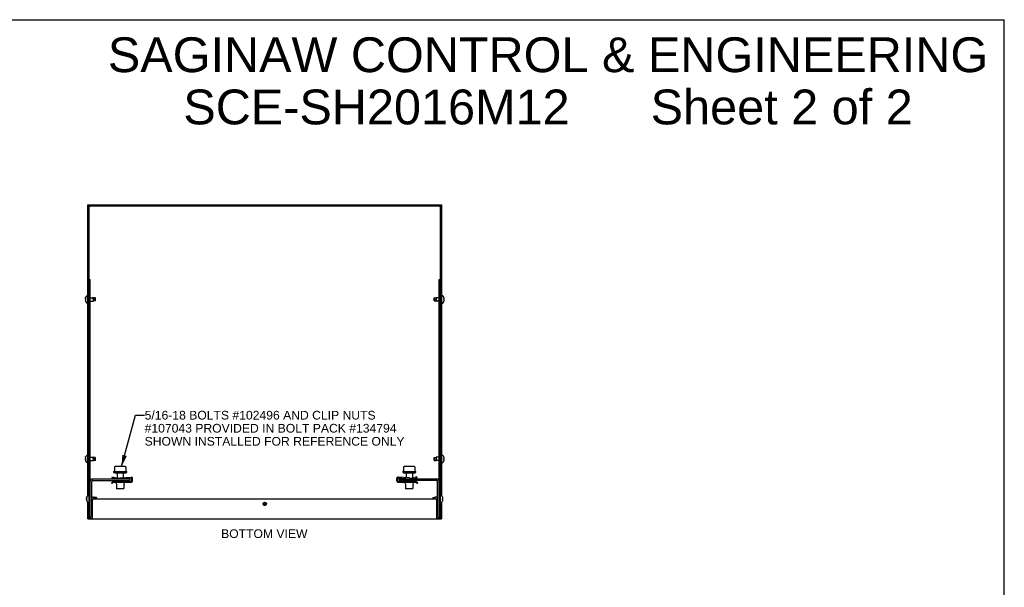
# Model space of a CAD drawing. Header units: inches. Extents: x 0 to 98.9, y 0 to 64.
# Tile 6 of 6: x 49.5 to 98.9, y 35.5 to 64. Entities that reach past the tile are written whole.
import ezdxf

# ---------------------------------------------------------------- set-up
doc = ezdxf.new("R2010")
doc.units = ezdxf.units.IN
doc.header["$LTSCALE"] = 5.44
doc.header["$MEASUREMENT"] = 0
doc.layers.get('0').update_dxf_attribs({"linetype": 'CONTINUOUS'})
doc.layers.add('DIMENSIONS', color=7, linetype='CONTINUOUS')
doc.styles.get("Standard").update_dxf_attribs({"font": 'arial.ttf'})
doc.dimstyles.get("Standard").update_dxf_attribs({"dimtxt": 0.494545, "dimasz": 0.581818, "dimexe": 0.09, "dimexo": 0.07, "dimgap": 0.09, "dimtad": 0, "dimtih": 1, "dimtoh": 1, "dimdec": 3, "dimzin": 4, "dimdsep": 46, "dimtxsty": 'Standard', "dimblk": '_FILLED', "dimblk1": '_FILLED', "dimblk2": '_FILLED', "dimcen": 0.09, "dimadec": 3, "dimazin": 1, "dimtp": 0.001, "dimtm": 0.001, "dimtfac": 1, "dimtdec": 3, "dimtofl": 0, "dimtmove": 0, "dimatfit": 3, "dimldrblk": '_FILLED', "dimfxl": 0, "dimtolj": 1, "dimtzin": 4, "dimarcsym": 0})

# ---------------------------------------------------------------- blocks, each defined once
blk = doc.blocks.new('_FILLED')
at = {"color": 0, "linetype": 'ByBlock'}
blk.add_solid([(0, 0), (-1, 0.2), (-1, -0.2)], dxfattribs=at)

msp = doc.modelspace()

# ---------------------------------------------------------------- linework, layer by layer
at = {"color": 7, "linetype": 'Continuous'}
for p, q in [((0, 64), (98.9091, 64)), ((98.9091, 0), (98.9091, 64)), ((52.9391, 40.1526), (52.9391, 54.7223)), ((52.9391, 54.7223), (70.6791, 54.7223)), ((70.6791, 54.7223), (70.6791, 40.1526)), ((52.9991, 38.9723), (52.9991, 50.9723)), ((52.9991, 50.9723), (53.0591, 50.9723)), ((70.5591, 50.9723), (70.6191, 50.9723)), ((70.5591, 38.9723), (70.5591, 50.9723)), ((52.8111, 50.0111), (52.8108, 50.0069)), ((52.8108, 50.0073), (52.8108, 50.0075)), ((52.8111, 49.9394), (52.8108, 49.9371)), ((52.8108, 49.9373), (52.8108, 49.9377)), ((52.8147, 50.0367), (52.8157, 50.0409)), ((52.8147, 49.9548), (52.8157, 49.9574)), ((52.8157, 49.9872), (52.8199, 49.9871)), ((52.8157, 49.9574), (52.8199, 49.9575)), ((52.8257, 49.9574), (52.8157, 49.9574)), ((52.8257, 49.9562), (52.8157, 49.9562)), ((52.8199, 49.9561), (52.8157, 49.9562)), ((52.8199, 49.9871), (52.8257, 49.9869)), ((52.8199, 49.9575), (52.8257, 49.9577)), ((52.8257, 49.9559), (52.8199, 49.9561)), ((52.8236, 50.0653), (52.8257, 50.0707)), ((52.8257, 50.0707), (52.826, 50.0715)), ((52.8261, 50.0714), (52.8257, 50.0704)), ((52.8257, 50.0704), (52.8257, 50.0707)), ((52.8257, 49.9869), (52.8261, 49.9869)), ((52.8258, 49.9784), (52.8257, 49.974)), ((52.8257, 49.9714), (52.8257, 49.9758)), ((52.8257, 49.9559), (52.8257, 49.9577)), ((52.8257, 49.9577), (52.826, 49.9577)), ((52.8257, 49.9574), (52.8261, 49.9574)), ((52.8257, 49.9562), (52.8261, 49.9562)), ((52.8261, 49.9559), (52.8257, 49.9559)), ((52.8259, 50.0716), (52.8261, 50.0714)), ((52.826, 49.9861), (52.826, 49.9869)), ((52.826, 49.9585), (52.8261, 49.9559)), ((52.9391, 50.1588), (52.8925, 50.1588)), ((53.0591, 50.0548), (53.2141, 50.0548)), ((53.0591, 49.8898), (53.2141, 49.8898)), ((53.1474, 50.0455), (53.1433, 50.0483)), ((53.3041, 50.0458), (53.2141, 50.0548)), ((53.2141, 49.9716), (53.2141, 50.008)), ((53.2141, 49.8898), (53.2141, 49.9716)), ((53.3041, 49.8988), (53.2141, 49.8898)), ((53.3141, 50.0348), (53.3041, 50.0458)), ((53.3041, 49.8988), (53.3041, 49.9743)), ((53.3141, 49.9098), (53.3041, 49.8988)), ((53.3141, 49.9098), (53.3141, 50.0348)), ((70.3041, 50.0348), (70.314, 50.0458)), ((70.3041, 49.9098), (70.3041, 50.0348)), ((70.3041, 49.9098), (70.314, 49.8988)), ((70.314, 50.0458), (70.4041, 50.0548)), ((70.314, 50.0458), (70.314, 49.9696)), ((70.314, 49.8988), (70.4041, 49.8898)), ((70.5591, 50.0548), (70.4041, 50.0548)), ((70.4041, 50.0548), (70.4041, 49.9723)), ((70.4041, 49.9723), (70.4041, 49.9359)), ((70.5591, 49.8898), (70.4041, 49.8898)), ((70.6791, 50.1588), (70.7256, 50.1588)), ((70.792, 50.0716), (70.7924, 50.0718)), ((70.7924, 50.0706), (70.792, 50.0716)), ((70.792, 49.9878), (70.7924, 49.9878)), ((70.7924, 49.9568), (70.792, 49.9568)), ((70.7924, 49.9878), (70.8025, 49.9878)), ((70.8025, 49.9568), (70.7924, 49.9568)), ((70.8025, 49.9038), (70.8034, 49.908)), ((70.8071, 50.0049), (70.8074, 50.0072)), ((70.8074, 49.9374), (70.8071, 49.9397)), ((70.8071, 49.9332), (70.8074, 49.9374)), ((52.8257, 49.8739), (52.8261, 49.8729)), ((52.8259, 49.873), (52.826, 49.8731)), ((52.9391, 49.7858), (52.8925, 49.7858)), ((70.6791, 49.7858), (70.7256, 49.7858)), ((70.792, 49.873), (70.7924, 49.874)), ((70.7924, 49.8728), (70.792, 49.873)), ((52.8111, 42.0111), (52.8108, 42.0069)), ((52.8108, 42.0073), (52.8108, 42.0075)), ((52.8147, 42.0367), (52.8157, 42.0409)), ((52.8157, 41.9872), (52.8199, 41.9871)), ((52.8199, 41.9871), (52.8257, 41.9869)), ((52.8236, 42.0653), (52.8257, 42.0707)), ((52.8257, 42.0707), (52.826, 42.0715)), ((52.8261, 42.0714), (52.8257, 42.0704)), ((52.8257, 42.0704), (52.8257, 42.0707)), ((52.8257, 41.9869), (52.8261, 41.9869)), ((52.8259, 42.0716), (52.8261, 42.0714)), ((52.826, 41.9861), (52.826, 41.9869)), ((52.9391, 42.1588), (52.8925, 42.1588)), ((53.0591, 42.0548), (53.2141, 42.0548)), ((53.1474, 42.0455), (53.1433, 42.0483)), ((53.3041, 42.0458), (53.2141, 42.0548)), ((53.2141, 41.9716), (53.2141, 42.008)), ((53.3141, 42.0348), (53.3041, 42.0458)), ((53.3141, 41.9098), (53.3141, 42.0348)), ((70.3041, 42.0348), (70.314, 42.0458)), ((70.3041, 41.9098), (70.3041, 42.0348)), ((70.314, 42.0458), (70.4041, 42.0548)), ((70.314, 42.0458), (70.314, 41.9696)), ((70.5591, 42.0548), (70.4041, 42.0548)), ((70.4041, 42.0548), (70.4041, 41.9723)), ((70.6791, 42.1588), (70.7256, 42.1588)), ((70.792, 42.0716), (70.7924, 42.0718)), ((70.7924, 42.0706), (70.792, 42.0716)), ((70.792, 41.9878), (70.7924, 41.9878)), ((70.7924, 41.9878), (70.8025, 41.9878)), ((70.8071, 42.0049), (70.8074, 42.0072)), ((52.8111, 41.9394), (52.8108, 41.9371)), ((52.8108, 41.9373), (52.8108, 41.9377)), ((52.8147, 41.9548), (52.8157, 41.9574)), ((52.8157, 41.9574), (52.8199, 41.9575)), ((52.8257, 41.9574), (52.8157, 41.9574)), ((52.8257, 41.9562), (52.8157, 41.9562)), ((52.8199, 41.9561), (52.8157, 41.9562)), ((52.8257, 41.9559), (52.8199, 41.9561)), ((52.8258, 41.9784), (52.8257, 41.974)), ((52.8257, 41.9758), (52.8257, 41.9714)), ((52.8257, 41.9559), (52.8257, 41.9577)), ((52.8257, 41.9577), (52.826, 41.9577)), ((52.8257, 41.9574), (52.8261, 41.9574)), ((52.8257, 41.9562), (52.8261, 41.9562)), ((52.8261, 41.9559), (52.8257, 41.9559)), ((52.8257, 41.8739), (52.8261, 41.8729)), ((52.8259, 41.873), (52.826, 41.8731)), ((52.826, 41.9585), (52.8261, 41.9559)), ((52.9391, 41.7858), (52.8925, 41.7858)), ((53.0591, 41.8898), (53.2141, 41.8898)), ((53.2141, 41.8898), (53.2141, 41.9716)), ((53.3041, 41.8988), (53.2141, 41.8898)), ((53.3041, 41.8988), (53.3041, 41.9743)), ((53.3141, 41.9098), (53.3041, 41.8988)), ((54.2723, 41.571), (54.2723, 41.3688)), ((54.2851, 41.5831), (54.2779, 41.58)), ((54.2851, 41.5831), (54.2856, 41.5833)), ((54.783, 41.5923), (54.3352, 41.5923)), ((54.833, 41.5831), (54.8326, 41.5833)), ((54.8403, 41.58), (54.833, 41.5831)), ((54.8459, 41.571), (54.8459, 41.3688)), ((68.7723, 41.571), (68.7723, 41.3688)), ((68.7851, 41.5831), (68.7779, 41.58)), ((68.7851, 41.5831), (68.7856, 41.5833)), ((69.283, 41.5923), (68.8352, 41.5923)), ((69.333, 41.5831), (69.3326, 41.5833)), ((69.3403, 41.58), (69.333, 41.5831)), ((69.3459, 41.571), (69.3459, 41.3688)), ((70.3041, 41.9098), (70.314, 41.8988)), ((70.314, 41.8988), (70.4041, 41.8898)), ((70.4041, 41.9723), (70.4041, 41.9359)), ((70.5591, 41.8898), (70.4041, 41.8898)), ((70.6791, 41.7858), (70.7256, 41.7858)), ((70.7924, 41.9568), (70.792, 41.9568)), ((70.792, 41.873), (70.7924, 41.874)), ((70.7924, 41.8728), (70.792, 41.873)), ((70.8025, 41.9568), (70.7924, 41.9568)), ((70.8025, 41.9038), (70.8034, 41.908)), ((70.8074, 41.9374), (70.8071, 41.9397)), ((70.8071, 41.9332), (70.8074, 41.9374)), ((54.1611, 41.0267), (54.1716, 41.0685)), ((54.2768, 40.9978), (54.1611, 41.0267)), ((54.1716, 41.0685), (54.2768, 41.0421)), ((54.2443, 41.3523), (54.8739, 41.3523)), ((54.266, 41.2823), (54.8522, 41.2823)), ((54.2662, 41.3596), (54.2662, 41.3596)), ((54.4041, 41.2823), (54.4041, 41.0205)), ((54.5491, 41.0192), (55.1194, 41.0634)), ((55.1088, 41.0183), (54.5491, 40.9748)), ((54.7141, 41.2823), (54.7141, 41.032)), ((54.8459, 41.3688), (54.846, 41.3673)), ((54.8506, 41.36), (54.8486, 41.3607)), ((55.1841, 40.8685), (55.1841, 41.0036)), ((68.4341, 40.8685), (68.4341, 41.0036)), ((69.069, 41.0192), (68.4987, 41.0634)), ((68.5094, 41.0183), (69.069, 40.9748)), ((68.7443, 41.3523), (69.3739, 41.3523)), ((68.766, 41.2823), (69.3522, 41.2823)), ((68.7662, 41.3596), (68.7662, 41.3596)), ((68.9041, 41.2823), (68.9041, 41.032)), ((69.2141, 41.2823), (69.2141, 41.0205)), ((69.4466, 41.0685), (69.3413, 41.0421)), ((69.3413, 40.9978), (69.4571, 41.0267)), ((69.3459, 41.3688), (69.346, 41.3673)), ((69.3506, 41.36), (69.3486, 41.3607)), ((69.4571, 41.0267), (69.4466, 41.0685)), ((53.1341, 39.0893), (53.1341, 40.8553)), ((53.1761, 40.8973), (55.0591, 40.8973)), ((54.1241, 40.7753), (54.1746, 40.8282)), ((54.1241, 40.7753), (54.1552, 40.7456)), ((54.1552, 40.7456), (54.2063, 40.7992)), ((54.218, 40.8468), (55.1111, 40.8468)), ((54.228, 40.8085), (55.1241, 40.8085)), ((54.3441, 40.7833), (54.3712, 40.7156)), ((54.3741, 40.7007), (54.3741, 40.5079)), ((54.4041, 40.9762), (54.4041, 40.9723)), ((54.4041, 40.8973), (54.4041, 40.8468)), ((54.7141, 40.9876), (54.7141, 40.9723)), ((54.7141, 40.8973), (54.7141, 40.8468)), ((54.7441, 40.7007), (54.7441, 40.5079)), ((54.774, 40.7833), (54.747, 40.7156)), ((55.0591, 40.8973), (55.0591, 40.9723)), ((55.1411, 40.8768), (55.1411, 40.9884)), ((68.4771, 40.8768), (68.4771, 40.9884)), ((68.4941, 40.8085), (69.3901, 40.8085)), ((68.5071, 40.8468), (69.4002, 40.8468)), ((68.5591, 40.8973), (68.5591, 40.9723)), ((70.4421, 40.8973), (68.5591, 40.8973)), ((68.8441, 40.7833), (68.8712, 40.7156)), ((68.8741, 40.7007), (68.8741, 40.5079)), ((68.9041, 40.9876), (68.9041, 40.9723)), ((68.9041, 40.8973), (68.9041, 40.8468)), ((69.2141, 40.9762), (69.2141, 40.9723)), ((69.2141, 40.8973), (69.2141, 40.8468)), ((69.2441, 40.7007), (69.2441, 40.5079)), ((69.274, 40.7833), (69.247, 40.7156)), ((69.4118, 40.7992), (69.463, 40.7456)), ((69.4436, 40.8282), (69.4941, 40.7753)), ((69.463, 40.7456), (69.4941, 40.7753)), ((70.4841, 39.0893), (70.4841, 40.8553)), ((52.8711, 40.0111), (52.8708, 40.0069)), ((52.8708, 40.0073), (52.8708, 40.0075)), ((52.8747, 40.0367), (52.8757, 40.0409)), ((52.8836, 40.0653), (52.8857, 40.0707)), ((52.8857, 40.0707), (52.886, 40.0715)), ((52.8861, 40.0714), (52.8857, 40.0704)), ((52.8857, 40.0704), (52.8857, 40.0707)), ((52.8859, 40.0716), (52.8861, 40.0714)), ((52.9991, 40.1588), (52.9525, 40.1588)), ((53.1341, 40.0548), (53.2741, 40.0548)), ((53.2074, 40.0455), (53.2033, 40.0483)), ((53.3641, 40.0458), (53.2741, 40.0548)), ((53.2741, 39.9723), (53.2741, 40.008)), ((53.3741, 40.0348), (53.3641, 40.0458)), ((53.3741, 40.0348), (53.3741, 39.9723)), ((54.3841, 40.4715), (54.3761, 40.4953)), ((54.7341, 40.4715), (54.3841, 40.4715)), ((54.7341, 40.4715), (54.742, 40.4953)), ((68.8841, 40.4715), (68.8761, 40.4953)), ((69.2341, 40.4715), (68.8841, 40.4715)), ((69.2341, 40.4715), (69.242, 40.4953)), ((70.2441, 40.0348), (70.254, 40.0458)), ((70.2441, 40.0348), (70.2441, 39.9723)), ((70.254, 40.0458), (70.3441, 40.0548)), ((70.254, 40.0458), (70.254, 39.9723)), ((70.4841, 40.0548), (70.3441, 40.0548)), ((70.3441, 40.0548), (70.3441, 39.9723)), ((70.6191, 40.1588), (70.6656, 40.1588)), ((70.732, 40.0716), (70.7324, 40.0718)), ((70.7324, 40.0706), (70.732, 40.0716)), ((70.7471, 40.0049), (70.7474, 40.0072)), ((52.8711, 39.9394), (52.8708, 39.9371)), ((52.8708, 39.9373), (52.8708, 39.9377)), ((52.8747, 39.9548), (52.8757, 39.9574)), ((52.8757, 39.9872), (52.8784, 39.9871)), ((52.8757, 39.9574), (52.8799, 39.9575)), ((52.8857, 39.9574), (52.8757, 39.9574)), ((52.8799, 39.9561), (52.8757, 39.9562)), ((52.8857, 39.9562), (52.8757, 39.9562)), ((52.8784, 39.9871), (52.8836, 39.987)), ((52.8799, 39.9575), (52.8857, 39.9577)), ((52.8857, 39.9559), (52.8799, 39.9561)), ((52.8836, 39.987), (52.8857, 39.9869)), ((52.8857, 39.9869), (52.8861, 39.9869)), ((52.8858, 39.9784), (52.8857, 39.974)), ((52.8857, 39.9758), (52.8857, 39.9714)), ((52.8857, 39.9559), (52.8857, 39.9577)), ((52.8857, 39.9577), (52.886, 39.9577)), ((52.8857, 39.9574), (52.8861, 39.9574)), ((52.8857, 39.9562), (52.8861, 39.9562)), ((52.8861, 39.9559), (52.8857, 39.9559)), ((52.8857, 39.8739), (52.8861, 39.8729)), ((52.8859, 39.873), (52.886, 39.8731)), ((52.886, 39.9861), (52.886, 39.9869)), ((52.886, 39.9585), (52.8861, 39.9559)), ((52.9391, 38.9723), (52.9391, 39.792)), ((52.9991, 39.7858), (52.9525, 39.7858)), ((53.1341, 39.8898), (53.1758, 39.8898)), ((61.8091, 39.7223), (61.8716, 39.7223)), ((61.8091, 39.6398), (61.8091, 39.7223)), ((70.4841, 39.8898), (70.4424, 39.8898)), ((70.6191, 39.7858), (70.6656, 39.7858)), ((70.6791, 39.792), (70.6791, 38.9723)), ((70.732, 39.9878), (70.7324, 39.9878)), ((70.7324, 39.9568), (70.732, 39.9568)), ((70.732, 39.873), (70.7324, 39.874)), ((70.7324, 39.8728), (70.732, 39.873)), ((70.7324, 39.9878), (70.7425, 39.9878)), ((70.7425, 39.9568), (70.7324, 39.9568)), ((70.7425, 39.9038), (70.7434, 39.908)), ((70.7474, 39.9374), (70.7471, 39.9397)), ((70.7471, 39.9332), (70.7474, 39.9374)), ((52.9391, 38.9723), (53.0591, 38.9723)), ((70.5591, 38.9723), (70.6791, 38.9723))]:
    msp.add_line(p, q, dxfattribs=at)
at = {"color": 3, "linetype": 'Continuous'}
for p, q in [((52.9391, 54.6623), (70.6791, 54.6623)), ((52.9991, 50.9723), (52.9991, 54.6623)), ((70.6191, 38.9723), (70.6191, 54.6623)), ((53.0591, 38.9723), (53.0591, 50.9723)), ((53.1761, 40.9723), (55.0591, 40.9723)), ((68.5591, 40.9723), (70.4421, 40.9723)), ((53.1758, 39.0893), (53.1758, 39.9093)), ((53.2388, 39.9723), (70.3794, 39.9723)), ((70.4424, 39.0893), (70.4424, 39.9093)), ((53.1758, 39.0665), (53.1758, 39.0893)), ((53.1759, 39.0243), (53.1758, 39.0665)), ((53.176, 38.9812), (53.1759, 39.0243)), ((70.4423, 39.0665), (70.4424, 39.0893)), ((53.0591, 38.9723), (70.5591, 38.9723))]:
    msp.add_line(p, q, dxfattribs=at)
for points in [[(53.0411, 54.6203), (53.0241, 54.6312), (53.0071, 54.6413), (52.9991, 54.6454)], [(53.0411, 54.6203), (53.0302, 54.6273), (53.0201, 54.6343), (53.0114, 54.6413), (53.0047, 54.6483), (53.0005, 54.6553)], [(70.5771, 54.6203), (70.588, 54.6273), (70.5981, 54.6343), (70.6068, 54.6413), (70.6135, 54.6483), (70.6177, 54.6553)], [(70.5771, 54.6203), (70.5941, 54.6312), (70.6111, 54.6413), (70.6191, 54.6454)], [(70.4421, 38.9723), (70.4421, 38.9745), (70.4422, 38.9812), (70.4423, 39.0665)], [(53.1761, 38.9723), (53.1761, 38.9745), (53.176, 38.9812)]]:
    msp.add_lwpolyline(points, dxfattribs=at)
at = {"color": 7, "linetype": 'Continuous'}
for points in [[(52.8108, 50.0075), (52.8111, 50.0117), (52.8114, 50.0158), (52.8119, 50.02), (52.8125, 50.0242), (52.8131, 50.0284), (52.8139, 50.0326), (52.8147, 50.0367)], [(52.8108, 50.0069), (52.8111, 50.0045), (52.8114, 50.0021), (52.8119, 49.9998), (52.8124, 49.9973), (52.8131, 49.9949), (52.8138, 49.9924), (52.8147, 49.9898), (52.8157, 49.9872)], [(52.8108, 49.9377), (52.8111, 49.9401), (52.8114, 49.9424), (52.8119, 49.9448), (52.8124, 49.9472), (52.8131, 49.9497), (52.8138, 49.9522), (52.8147, 49.9548)], [(52.8108, 49.9371), (52.8111, 49.9329), (52.8114, 49.9287), (52.8119, 49.9246), (52.8125, 49.9204), (52.8131, 49.9162), (52.8139, 49.912), (52.8147, 49.9078), (52.8157, 49.9037)], [(52.8157, 50.0406), (52.8147, 50.0364), (52.8139, 50.0322), (52.8131, 50.028), (52.8125, 50.0238), (52.8119, 50.0195), (52.8114, 50.0153), (52.8111, 50.0111)], [(52.8157, 49.9562), (52.8147, 49.9536), (52.8138, 49.9512), (52.8131, 49.9487), (52.8124, 49.9463), (52.8119, 49.944), (52.8114, 49.9417), (52.8111, 49.9394)], [(52.8257, 50.0704), (52.8236, 50.065), (52.8217, 50.0598), (52.8199, 50.0547), (52.8184, 50.0498), (52.8169, 50.0452), (52.8157, 50.0406)], [(52.8157, 50.0409), (52.8169, 50.0454), (52.8184, 50.0501), (52.8199, 50.055), (52.8217, 50.0601), (52.8236, 50.0653)], [(52.8157, 49.9037), (52.8169, 49.8991), (52.8184, 49.8945), (52.8199, 49.8896), (52.8217, 49.8845), (52.8236, 49.8793), (52.8257, 49.8739)], [(52.8257, 50.0718), (52.8257, 50.0718), (52.8258, 50.0717), (52.8259, 50.0716)], [(52.8257, 49.9714), (52.8257, 49.9688), (52.8258, 49.9662), (52.8258, 49.9636), (52.8259, 49.9611), (52.826, 49.9585)], [(52.8261, 49.9869), (52.826, 49.9843), (52.8259, 49.9817), (52.8258, 49.9792), (52.8258, 49.9766)], [(52.8258, 49.9784), (52.8258, 49.9809), (52.8259, 49.9835), (52.826, 49.9861)], [(53.1341, 50.0548), (53.1549, 50.0411), (53.1762, 50.0283), (53.1981, 50.0165), (53.2205, 50.0057), (53.2433, 49.9958), (53.2666, 49.9869), (53.2901, 49.9791), (53.3141, 49.9723)], [(53.1433, 50.0483), (53.1398, 50.0506), (53.1384, 50.0517), (53.1371, 50.0525), (53.136, 50.0533), (53.1352, 50.0539), (53.1346, 50.0544), (53.1342, 50.0547), (53.1341, 50.0548)], [(53.2141, 50.008), (53.2108, 50.0096), (53.2075, 50.0112), (53.2043, 50.0128), (53.2011, 50.0144), (53.1979, 50.016), (53.1947, 50.0177), (53.1915, 50.0193), (53.1884, 50.021), (53.1854, 50.0227), (53.1822, 50.0244), (53.1791, 50.0262), (53.1759, 50.028), (53.1725, 50.0299), (53.1691, 50.032), (53.1656, 50.0341), (53.1621, 50.0362), (53.1587, 50.0383), (53.1555, 50.0403), (53.1525, 50.0422), (53.1499, 50.0439), (53.1474, 50.0455)], [(53.3041, 49.9743), (53.2927, 49.9777), (53.2811, 49.9813), (53.2694, 49.9853), (53.2577, 49.9895), (53.2462, 49.994), (53.2351, 49.9986), (53.2244, 50.0032), (53.2141, 50.008)], [(53.3041, 49.9743), (53.3068, 49.9736), (53.3093, 49.973), (53.3117, 49.9723), (53.3141, 49.9717)], [(70.7924, 49.9723), (70.7924, 49.9749), (70.7924, 49.9775), (70.7923, 49.98), (70.7923, 49.9826), (70.7922, 49.9852), (70.792, 49.9878)], [(70.792, 49.9568), (70.7922, 49.9594), (70.7923, 49.962), (70.7923, 49.9645), (70.7924, 49.9671), (70.7924, 49.9697), (70.7924, 49.9723)], [(70.8074, 50.0072), (70.8071, 50.0114), (70.8067, 50.0156), (70.8063, 50.0198), (70.8057, 50.024), (70.805, 50.0282), (70.8043, 50.0324), (70.8034, 50.0366), (70.8025, 50.0408)], [(70.8025, 49.9878), (70.8035, 49.9904), (70.8044, 49.9929), (70.8051, 49.9954), (70.8058, 49.9978), (70.8063, 50.0002), (70.8068, 50.0025), (70.8071, 50.0049)], [(70.8071, 49.9397), (70.8068, 49.942), (70.8063, 49.9444), (70.8058, 49.9468), (70.8051, 49.9492), (70.8044, 49.9517), (70.8035, 49.9542), (70.8025, 49.9568)], [(70.8034, 49.908), (70.8043, 49.9122), (70.805, 49.9164), (70.8057, 49.9206), (70.8063, 49.9248), (70.8067, 49.929), (70.8071, 49.9332)], [(52.8257, 49.8728), (52.8257, 49.8728), (52.8258, 49.8729), (52.8259, 49.873)], [(52.8261, 49.8729), (52.8259, 49.8728), (52.8258, 49.8728), (52.8257, 49.8728)], [(52.8108, 42.0075), (52.8111, 42.0117), (52.8114, 42.0158), (52.8119, 42.02), (52.8125, 42.0242), (52.8131, 42.0284), (52.8139, 42.0326), (52.8147, 42.0367)], [(52.8108, 42.0069), (52.8111, 42.0045), (52.8114, 42.0021), (52.8119, 41.9998), (52.8124, 41.9973), (52.8131, 41.9949), (52.8138, 41.9924), (52.8147, 41.9898), (52.8157, 41.9872)], [(52.8157, 42.0406), (52.8147, 42.0364), (52.8139, 42.0322), (52.8131, 42.028), (52.8125, 42.0238), (52.8119, 42.0195), (52.8114, 42.0153), (52.8111, 42.0111)], [(52.8257, 42.0704), (52.8236, 42.065), (52.8217, 42.0598), (52.8199, 42.0547), (52.8184, 42.0498), (52.8169, 42.0452), (52.8157, 42.0406)], [(52.8157, 42.0409), (52.8169, 42.0454), (52.8184, 42.0501), (52.8199, 42.055), (52.8217, 42.0601), (52.8236, 42.0653)], [(52.8257, 42.0718), (52.8257, 42.0718), (52.8258, 42.0717), (52.8259, 42.0716)], [(52.8261, 41.9869), (52.826, 41.9843), (52.8259, 41.9817), (52.8258, 41.9792), (52.8258, 41.9766)], [(52.8258, 41.9784), (52.8258, 41.9809), (52.8259, 41.9835), (52.826, 41.9861)], [(53.1341, 42.0548), (53.1549, 42.0411), (53.1762, 42.0283), (53.1981, 42.0165), (53.2205, 42.0057), (53.2433, 41.9958), (53.2666, 41.9869), (53.2901, 41.9791), (53.3141, 41.9723)], [(53.1433, 42.0483), (53.1398, 42.0506), (53.1384, 42.0517), (53.1371, 42.0525), (53.136, 42.0533), (53.1352, 42.0539), (53.1346, 42.0544), (53.1342, 42.0547), (53.1341, 42.0548)], [(53.2141, 42.008), (53.2108, 42.0096), (53.2075, 42.0112), (53.2043, 42.0128), (53.2011, 42.0144), (53.1979, 42.016), (53.1947, 42.0177), (53.1915, 42.0193), (53.1884, 42.021), (53.1854, 42.0227), (53.1822, 42.0244), (53.1791, 42.0262), (53.1759, 42.028), (53.1725, 42.0299), (53.1691, 42.032), (53.1656, 42.0341), (53.1621, 42.0362), (53.1587, 42.0383), (53.1555, 42.0403), (53.1525, 42.0422), (53.1499, 42.0439), (53.1474, 42.0455)], [(53.3041, 41.9743), (53.2927, 41.9777), (53.2811, 41.9813), (53.2694, 41.9853), (53.2577, 41.9895), (53.2462, 41.994), (53.2351, 41.9986), (53.2244, 42.0032), (53.2141, 42.008)], [(70.7924, 41.9723), (70.7924, 41.9749), (70.7924, 41.9775), (70.7923, 41.98), (70.7923, 41.9826), (70.7922, 41.9852), (70.792, 41.9878)], [(70.8074, 42.0072), (70.8071, 42.0114), (70.8067, 42.0156), (70.8063, 42.0198), (70.8057, 42.024), (70.805, 42.0282), (70.8043, 42.0324), (70.8034, 42.0366), (70.8025, 42.0408)], [(70.8025, 41.9878), (70.8035, 41.9904), (70.8044, 41.9929), (70.8051, 41.9954), (70.8058, 41.9978), (70.8063, 42.0002), (70.8068, 42.0025), (70.8071, 42.0049)], [(52.8108, 41.9377), (52.8111, 41.9401), (52.8114, 41.9424), (52.8119, 41.9448), (52.8124, 41.9472), (52.8131, 41.9497), (52.8138, 41.9522), (52.8147, 41.9548)], [(52.8108, 41.9371), (52.8111, 41.9329), (52.8114, 41.9287), (52.8119, 41.9246), (52.8125, 41.9204), (52.8131, 41.9162), (52.8139, 41.912), (52.8147, 41.9078), (52.8157, 41.9037)], [(52.8157, 41.9562), (52.8147, 41.9536), (52.8138, 41.9512), (52.8131, 41.9487), (52.8124, 41.9463), (52.8119, 41.944), (52.8114, 41.9417), (52.8111, 41.9394)], [(52.8157, 41.9037), (52.8169, 41.8991), (52.8184, 41.8945), (52.8199, 41.8896), (52.8217, 41.8845), (52.8236, 41.8793), (52.8257, 41.8739)], [(52.8199, 41.9575), (52.8236, 41.9576), (52.8257, 41.9577)], [(52.8257, 41.9714), (52.8257, 41.9688), (52.8258, 41.9662), (52.8258, 41.9636), (52.8259, 41.9611), (52.826, 41.9585)], [(52.8257, 41.8728), (52.8257, 41.8728), (52.8258, 41.8729), (52.8259, 41.873)], [(52.8261, 41.8729), (52.8259, 41.8728), (52.8258, 41.8728), (52.8257, 41.8728)], [(53.3041, 41.9743), (53.3068, 41.9736), (53.3093, 41.973), (53.3117, 41.9723), (53.3141, 41.9717)], [(70.792, 41.9568), (70.7922, 41.9594), (70.7923, 41.962), (70.7923, 41.9645), (70.7924, 41.9671), (70.7924, 41.9697), (70.7924, 41.9723)], [(70.8071, 41.9397), (70.8068, 41.942), (70.8063, 41.9444), (70.8058, 41.9468), (70.8051, 41.9492), (70.8044, 41.9517), (70.8035, 41.9542), (70.8025, 41.9568)], [(70.8034, 41.908), (70.8043, 41.9122), (70.805, 41.9164), (70.8057, 41.9206), (70.8063, 41.9248), (70.8067, 41.929), (70.8071, 41.9332)], [(54.2662, 41.3596), (54.2662, 41.3596), (54.2664, 41.3597), (54.2666, 41.3598), (54.2669, 41.3599), (54.2673, 41.3601), (54.2678, 41.3604), (54.2683, 41.3608), (54.2688, 41.3612)], [(54.2688, 41.3612), (54.2694, 41.3618), (54.27, 41.3624), (54.2706, 41.3633), (54.2713, 41.3644), (54.2718, 41.3657), (54.2722, 41.3673), (54.2723, 41.3688)], [(54.846, 41.3673), (54.8464, 41.3657), (54.8469, 41.3644), (54.8475, 41.3633)], [(54.8475, 41.3633), (54.8482, 41.3624), (54.8488, 41.3618), (54.8493, 41.3612), (54.8499, 41.3608), (54.8504, 41.3604), (54.8509, 41.3601), (54.8513, 41.3599), (54.8516, 41.3598), (54.8518, 41.3597)], [(68.7662, 41.3596), (68.7662, 41.3596), (68.7664, 41.3597), (68.7666, 41.3598), (68.7669, 41.3599), (68.7673, 41.3601), (68.7678, 41.3604), (68.7683, 41.3608), (68.7688, 41.3612)], [(68.7688, 41.3612), (68.7694, 41.3618), (68.77, 41.3624), (68.7706, 41.3633), (68.7713, 41.3644), (68.7718, 41.3657), (68.7722, 41.3673), (68.7723, 41.3688)], [(69.346, 41.3673), (69.3464, 41.3657), (69.3469, 41.3644), (69.3475, 41.3633)], [(69.3475, 41.3633), (69.3482, 41.3624), (69.3488, 41.3618), (69.3493, 41.3612), (69.3499, 41.3608), (69.3504, 41.3604), (69.3509, 41.3601), (69.3513, 41.3599), (69.3516, 41.3598), (69.3518, 41.3597)], [(52.8708, 40.0075), (52.8711, 40.0117), (52.8714, 40.0158), (52.8719, 40.02), (52.8725, 40.0242), (52.8731, 40.0284), (52.8739, 40.0326), (52.8747, 40.0367)], [(52.8757, 40.0406), (52.8747, 40.0364), (52.8739, 40.0322), (52.8731, 40.028), (52.8725, 40.0238), (52.8719, 40.0195), (52.8714, 40.0153), (52.8711, 40.0111)], [(52.8857, 40.0704), (52.8836, 40.065), (52.8817, 40.0598), (52.8799, 40.0547), (52.8784, 40.0498), (52.8769, 40.0452), (52.8757, 40.0406)], [(52.8757, 40.0409), (52.8769, 40.0454), (52.8784, 40.0501), (52.8799, 40.055), (52.8817, 40.0601), (52.8836, 40.0653)], [(52.8857, 40.0718), (52.8857, 40.0718), (52.8858, 40.0717), (52.8859, 40.0716)], [(53.1941, 40.0548), (53.2149, 40.0411), (53.2362, 40.0283), (53.2581, 40.0165), (53.2805, 40.0057), (53.3033, 39.9958), (53.3266, 39.9869), (53.3501, 39.9791), (53.3741, 39.9723)], [(53.2033, 40.0483), (53.1998, 40.0506), (53.1984, 40.0517), (53.1971, 40.0525), (53.196, 40.0533), (53.1952, 40.0539), (53.1946, 40.0544), (53.1942, 40.0547), (53.1941, 40.0548)], [(53.2741, 40.008), (53.2708, 40.0096), (53.2675, 40.0112), (53.2643, 40.0128), (53.2611, 40.0144), (53.2579, 40.016), (53.2547, 40.0177), (53.2515, 40.0193), (53.2484, 40.021), (53.2454, 40.0227), (53.2422, 40.0244), (53.2391, 40.0262), (53.2359, 40.028), (53.2325, 40.0299), (53.2291, 40.032), (53.2256, 40.0341), (53.2221, 40.0362), (53.2187, 40.0383), (53.2155, 40.0403), (53.2125, 40.0422), (53.2099, 40.0439), (53.2074, 40.0455)], [(53.3641, 39.9743), (53.3527, 39.9777), (53.3411, 39.9813), (53.3294, 39.9853), (53.3177, 39.9895), (53.3062, 39.994), (53.2951, 39.9986), (53.2844, 40.0032), (53.2741, 40.008)], [(70.7474, 40.0072), (70.7471, 40.0114), (70.7467, 40.0156), (70.7463, 40.0198), (70.7457, 40.024), (70.745, 40.0282), (70.7443, 40.0324), (70.7434, 40.0366), (70.7425, 40.0408)], [(52.8708, 40.0069), (52.8711, 40.0045), (52.8714, 40.0021), (52.8719, 39.9998), (52.8724, 39.9973), (52.8731, 39.9949), (52.8738, 39.9924), (52.8747, 39.9898), (52.8757, 39.9872)], [(52.8708, 39.9377), (52.8711, 39.9401), (52.8714, 39.9424), (52.8719, 39.9448), (52.8724, 39.9472), (52.8731, 39.9497), (52.8738, 39.9522), (52.8747, 39.9548)], [(52.8708, 39.9371), (52.8711, 39.9329), (52.8714, 39.9287), (52.8719, 39.9246), (52.8725, 39.9204), (52.8731, 39.9162), (52.8739, 39.912), (52.8747, 39.9078), (52.8757, 39.9037)], [(52.8757, 39.9562), (52.8747, 39.9536), (52.8738, 39.9512), (52.8731, 39.9487), (52.8724, 39.9463), (52.8719, 39.944), (52.8714, 39.9417), (52.8711, 39.9394)], [(52.8757, 39.9037), (52.8769, 39.8991), (52.8784, 39.8945), (52.8799, 39.8896), (52.8817, 39.8845), (52.8836, 39.8793), (52.8857, 39.8739)], [(52.8857, 39.9714), (52.8857, 39.9688), (52.8858, 39.9662), (52.8858, 39.9636), (52.8859, 39.9611), (52.886, 39.9585)], [(52.8857, 39.8728), (52.8857, 39.8728), (52.8858, 39.8729), (52.8859, 39.873)], [(52.8861, 39.8729), (52.8859, 39.8728), (52.8858, 39.8728), (52.8857, 39.8728)], [(52.8861, 39.9869), (52.886, 39.9843), (52.8859, 39.9817), (52.8858, 39.9792), (52.8858, 39.9766)], [(52.8858, 39.9784), (52.8858, 39.9809), (52.8859, 39.9835), (52.886, 39.9861)], [(61.8825, 39.7196), (61.8796, 39.7203), (61.8769, 39.721), (61.8742, 39.7217), (61.8716, 39.7223)], [(61.8825, 39.7196), (61.8835, 39.7162), (61.8843, 39.7126), (61.8848, 39.7086), (61.8851, 39.7044), (61.8852, 39.6999), (61.8848, 39.6953), (61.8842, 39.6907), (61.8831, 39.6859)], [(70.7324, 39.9723), (70.7324, 39.9749), (70.7324, 39.9775), (70.7323, 39.98), (70.7323, 39.9826), (70.7322, 39.9852), (70.732, 39.9878)], [(70.732, 39.9568), (70.7322, 39.9594), (70.7323, 39.962), (70.7323, 39.9645), (70.7324, 39.9671), (70.7324, 39.9697), (70.7324, 39.9723)], [(70.7425, 39.9878), (70.7435, 39.9904), (70.7444, 39.9929), (70.7451, 39.9954), (70.7458, 39.9978), (70.7463, 40.0002), (70.7468, 40.0025), (70.7471, 40.0049)], [(70.7471, 39.9397), (70.7468, 39.942), (70.7463, 39.9444), (70.7458, 39.9468), (70.7451, 39.9492), (70.7444, 39.9517), (70.7435, 39.9542), (70.7425, 39.9568)], [(70.7434, 39.908), (70.7443, 39.9122), (70.745, 39.9164), (70.7457, 39.9206), (70.7463, 39.9248), (70.7467, 39.929), (70.7471, 39.9332)]]:
    msp.add_lwpolyline(points, dxfattribs=at)
at = {"color": 3, "linetype": 'Continuous'}
msp.add_circle((61.8091, 39.7223), 0.083, dxfattribs=at)
at = {"color": 7, "linetype": 'Continuous'}
for centre, radius, start, end in [((53.0679, 49.9723), 0.2618, 136.4862, 157.66356), ((52.8925, 50.1388), 0.02, 90, 136.4862), ((70.1597, 49.4196), 0.5712, 55.39506, 75.35781), ((70.7256, 50.1388), 0.02, 43.5138, 90), ((70.5503, 49.9723), 0.2618, 22.33569, 43.5138), ((70.5503, 49.9723), 0.2614, 15.19411, 22.08938), ((70.5503, 49.9723), 0.2614, 337.91062, 344.80589), ((53.0679, 49.9723), 0.2618, 202.33644, 223.5138), ((52.8925, 49.8058), 0.02, 223.5138, 270), ((70.7256, 49.8058), 0.02, 270, 316.4862), ((70.5503, 49.9723), 0.2618, 316.4862, 337.66431), ((53.0679, 41.9723), 0.2618, 136.4862, 157.66356), ((52.8925, 42.1388), 0.02, 90, 136.4862), ((70.7256, 42.1388), 0.02, 43.5138, 90), ((70.5503, 41.9723), 0.2618, 22.33569, 43.5138), ((70.5503, 41.9723), 0.2614, 15.19411, 22.08938), ((53.0679, 41.9723), 0.2618, 202.33644, 223.5138), ((52.8925, 41.8058), 0.02, 223.5138, 270), ((54.2823, 41.571), 0.01, 115.87406, 180), ((54.3352, 41.4511), 0.1412, 90, 110.57044), ((54.783, 41.4511), 0.1412, 69.42956, 90), ((54.8359, 41.571), 0.01, 0, 64.12594), ((68.7823, 41.571), 0.01, 115.87406, 180), ((68.8352, 41.4511), 0.1412, 90, 110.57044), ((69.283, 41.4511), 0.1412, 69.42956, 90), ((69.3359, 41.571), 0.01, 0, 64.12594), ((70.1597, 41.4196), 0.5712, 55.39506, 75.35781), ((70.7256, 41.8058), 0.02, 270, 316.4862), ((70.5503, 41.9723), 0.2618, 316.4862, 337.66431), ((70.5503, 41.9723), 0.2614, 337.91062, 344.80589), ((54.266, 41.3207), 0.0384, 124.44966, 270), ((54.5591, 40.4467), 0.9587, 107.7887, 109.17092), ((54.4834, 41.8666), 0.85, 255.93858, 274.43858), ((54.4834, 41.8223), 0.85, 255.93858, 274.43858), ((54.5591, 40.4467), 0.9587, 70.82908, 72.42812), ((54.8522, 41.3207), 0.0384, 270, 55.55034), ((55.1111, 40.9884), 0.03, 0, 94.43858), ((55.1241, 41.0036), 0.06, 0, 94.43858), ((68.4941, 41.0036), 0.06, 85.56142, 180), ((68.5071, 40.9884), 0.03, 85.56142, 180), ((68.766, 41.3207), 0.0384, 124.44966, 270), ((69.0591, 40.4467), 0.9587, 107.7887, 109.17092), ((69.1348, 41.8666), 0.85, 265.56142, 284.06142), ((69.1348, 41.8223), 0.85, 265.56142, 284.06142), ((69.0591, 40.4467), 0.9587, 70.82908, 72.42812), ((69.3522, 41.3207), 0.0384, 270, 55.55034), ((53.1761, 40.8553), 0.042, 90, 180), ((54.218, 40.7868), 0.06, 90, 136.34635), ((54.228, 40.7785), 0.03, 90, 136.34635), ((54.307, 40.7685), 0.04, 21.80142, 90), ((54.3341, 40.7007), 0.04, 0, 21.80142), ((54.4141, 40.5079), 0.04, 180, 198.43494), ((54.7041, 40.5079), 0.04, 341.56506, 360), ((54.7841, 40.7007), 0.04, 158.19858, 180), ((54.8112, 40.7685), 0.04, 90, 158.19858), ((55.1111, 40.8768), 0.03, 270, 360), ((55.1241, 40.8685), 0.06, 270, 360), ((68.4941, 40.8685), 0.06, 180, 270), ((68.5071, 40.8768), 0.03, 180, 270), ((68.807, 40.7685), 0.04, 21.80142, 90), ((68.8341, 40.7007), 0.04, 0, 21.80142), ((68.9141, 40.5079), 0.04, 180, 198.43494), ((69.2041, 40.5079), 0.04, 341.56506, 360), ((69.2841, 40.7007), 0.04, 158.19858, 180), ((69.3112, 40.7685), 0.04, 90, 158.19858), ((69.3901, 40.7785), 0.03, 43.65365, 90), ((69.4002, 40.7868), 0.06, 43.65365, 90), ((70.4421, 40.8553), 0.042, 0, 90), ((53.1279, 39.9723), 0.2618, 136.4862, 157.66356), ((52.9525, 40.1388), 0.02, 90, 136.4862), ((70.6656, 40.1388), 0.02, 43.5138, 90), ((70.4903, 39.9723), 0.2618, 22.33569, 43.5138), ((70.4903, 39.9723), 0.2614, 15.19411, 22.08938), ((53.1279, 39.9723), 0.2618, 202.33644, 223.5138), ((52.9525, 39.8058), 0.02, 223.5138, 270), ((61.8091, 39.7223), 0.0735, 357.89787, 270), ((61.8091, 39.7223), 0.0625, 0, 270), ((70.6656, 39.8058), 0.02, 270, 316.4862), ((70.4903, 39.9723), 0.2618, 316.4862, 337.66431), ((70.4903, 39.9723), 0.2614, 337.91062, 344.80589), ((53.1761, 39.0893), 0.042, 180, 270), ((70.4421, 39.0893), 0.042, 270, 360)]:
    msp.add_arc(centre, radius, start, end, dxfattribs=at)
at = {"color": 3, "linetype": 'Continuous'}
for centre, radius, start, end in [((53.1761, 40.8553), 0.117, 90, 180), ((70.4421, 40.8553), 0.117, 0, 90), ((53.2388, 39.9093), 0.063, 90, 180), ((70.3794, 39.9093), 0.063, 0, 90), ((53.1761, 39.0893), 0.117, 180, 270), ((70.4421, 39.0893), 0.117, 270, 360)]:
    msp.add_arc(centre, radius, start, end, dxfattribs=at)

# ---------------------------------------------------------------- texts
at = {"layer": 'DIMENSIONS', "color": 2, "linetype": 'Continuous', "line_spacing_factor": 0.9}
for s, insert, char_height, width, attachment_point in [('SAGINAW CONTROL & ENGINEERING\\PSCE-SH2016M12      Sheet 2 of 2', (76.0206, 63.1153), 1.745455, 44.084082, 2), ('5/16-18 BOLTS #102496 AND CLIP NUTS\\P#107043 PROVIDED IN BOLT PACK #134794\\PSHOWN INSTALLED FOR REFERENCE ONLY', (55.7851, 44.3862), 0.436364, 13.016289, 1), ('BOTTOM VIEW', (61.7888, 38.4448), 0.436364, 4.324704, 2)]:
    msp.add_mtext(s, dxfattribs=dict(at, insert=insert, char_height=char_height, width=width, attachment_point=attachment_point))

# ---------------------------------------------------------------- leaders
at = {"layer": 'DIMENSIONS', "color": 2, "linetype": 'Continuous', "annotation_type": 0, "has_hookline": 1, "hookline_direction": 1, "text_width": 13.0085}
msp.add_leader([(54.6244, 41.5923), (55.3328, 44.168), (55.7851, 44.168)], dimstyle='Standard', override={"dimtad": 0}, dxfattribs=at)

doc.saveas('drawing.dxf')
